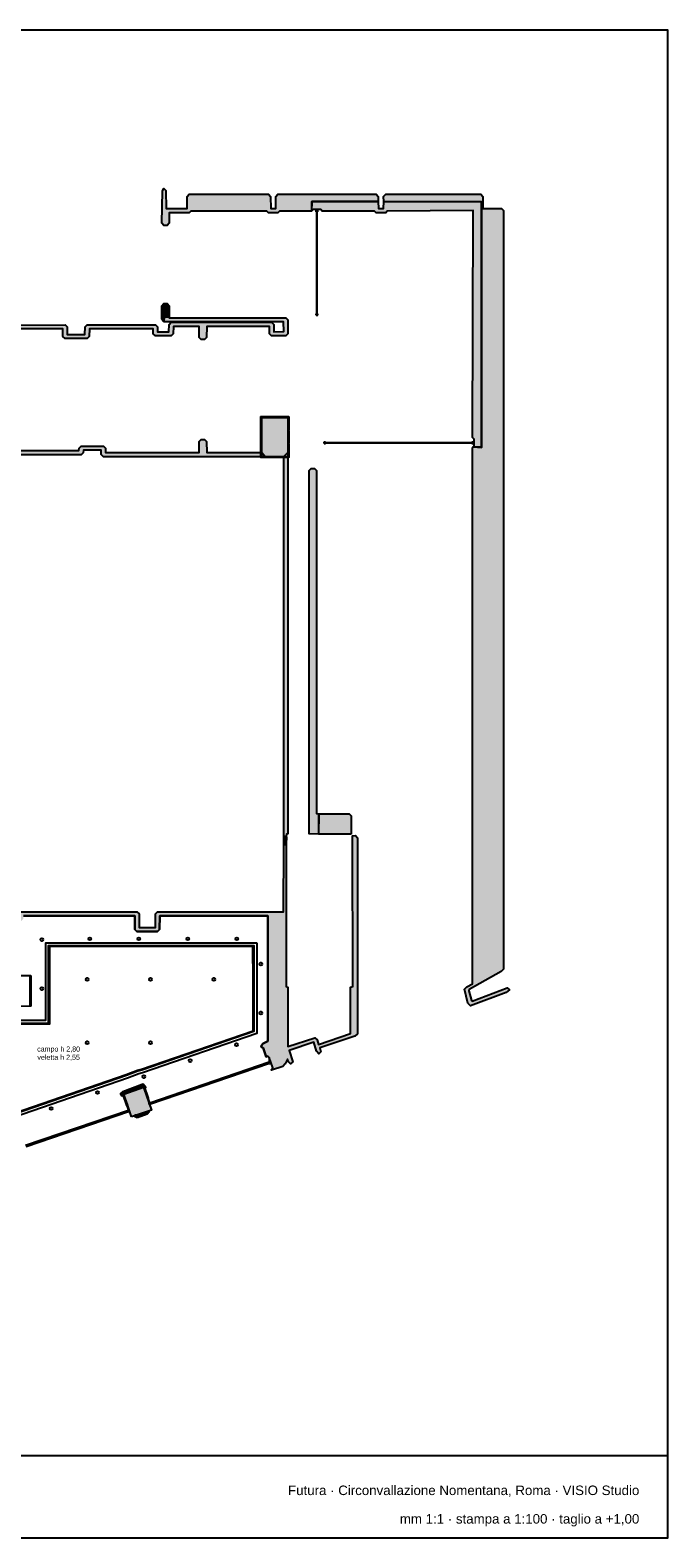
# Model space of a CAD drawing. Header units: millimetres. Extents: x -9985 to 240895, y -184894 to 39395.
# Tile 164 of 164: x 220769 to 240895, y -8185 to 39395. Entities that reach past the tile are written whole.
import ezdxf
from ezdxf.enums import TextEntityAlignment as Align

# ---------------------------------------------------------------- set-up
doc = ezdxf.new("R2010")
doc.units = ezdxf.units.MM
for name, color, linetype in [('A-CARTIGLIO', 7, 'Continuous'), ('A-CS-ALTEZZE', 7, 'Continuous'), ('A-CS-CAMPO', 254, 'Continuous'), ('A-CS-LED', 40, 'Continuous'), ('A-CS-VELETTA', 252, 'Continuous'), ('A-LUCI-FARETTI', 7, 'Continuous'), ('A-MURI-ESISTENTI', 7, 'Continuous'), ('A-PILASTRI', 8, 'Continuous'), ('A-TITOLI', 7, 'Continuous'), ('A-VETRINE', 4, 'Continuous')]:
    doc.layers.add(name, color=color, linetype=linetype)
doc.styles.add('VISIO', font='arial.ttf')

msp = doc.modelspace()

# ---------------------------------------------------------------- hatches: boundary and pattern name
at = {"layer": 'A-CS-LED'}
h = msp.add_hatch(color=40, dxfattribs=at)
h.paths.add_polyline_path([(227833, 9378), (227833, 7795), (224294, 6577), (224169, 6546), (223806, 6409), (217304, 4170), (217304, 8060), (221350, 8060), (221350, 10505), (223954, 10505), (224976, 10505), (227831, 10505), (227833, 9378)])
h.paths.add_polyline_path([(221380, 10475), (221380, 8030), (217334, 8030), (217334, 4212), (223796, 6437), (224160, 6574), (224286, 6606), (227803, 7817), (227803, 9378), (227801, 10475), (224976, 10475), (223954, 10475), (221380, 10475)], flags=16)
at = {"layer": 'A-MURI-ESISTENTI'}
for points in [[(231750, 33985), (229660, 33985), (229650, 33685), (228640, 33685), (228590, 33635), (228290, 33635), (228240, 33685), (225840, 33685), (225790, 33635), (225160, 33635), (225155, 33300), (225090, 33235), (224990, 33235), (224925, 33300), (224941, 34326), (224990, 34395), (225055, 34330), (225060, 33765), (225720, 33765), (225725, 34150), (225790, 34215), (228290, 34215), (228355, 34150), (228360, 33765), (228525, 33770), (228525, 34150), (228590, 34215), (231690, 34215), (231755, 34150), (231750, 33985)], [(235015, 33980), (235010.003, 26230.358), (234750, 26249), (234785, 26250), (234785, 26490), (234725, 26540), (234750, 33700), (232040, 33685), (231990, 33635), (231690, 33635), (231640, 33685), (229990, 33685), (229940, 33735), (229700, 33735), (229660, 33695), (229660, 33985), (231750, 33985), (231760, 33765), (231925, 33770), (231930, 33985), (235015, 33980)], [(234750, 26249), (235010, 26225), (235010.003, 26230.358), (235015, 26230), (235015, 33980), (231930, 33985), (231925, 34150), (231990, 34215), (234990, 34215), (235055, 34150), (235060, 33765), (235640, 33765), (235705, 33700), (235705, 9760), (235630, 9685), (234620, 9115), (234615, 9080), (234695, 8770), (234720, 8755), (235820, 9175), (235895, 9110), (235790, 9025), (234670, 8605), (234585, 8690), (234475, 9130), (234550, 9205), (234725, 9300), (234725, 26200), (234750, 26249)], [(235010.003, 26230.358), (235015, 33980), (235015, 26230), (235010.003, 26230.358)], [(224990, 30185), (224955, 30220), (224955, 30260), (224925, 30270), (224925, 30700), (224990, 30765), (225090, 30765), (225155, 30700), (225155, 30350), (225000, 30345), (224990, 30185)], [(226270, 29635), (226170, 29635), (226105, 29700), (226100, 30045), (225290, 30045), (225285, 29810), (225220, 29745), (224720, 29745), (224655, 29810), (224650, 29965), (222640, 29965), (222635, 29730), (222570, 29665), (221870, 29665), (221805, 29730), (221800, 29965), (210280, 29965), (210275, 30090), (221870, 30095), (221935, 30030), (221940, 29795), (222500, 29795), (222505, 30030), (222570, 30095), (224720, 30095), (224785, 30030), (224790, 29875), (225150, 29875), (225155, 30110), (225220, 30175), (228390, 30175), (228455, 30110), (228460, 29875), (228775, 29880), (228770, 30185), (225000, 30185), (225000, 30345), (225150, 30345), (225160, 30315), (228840, 30315), (228905, 30250), (228905, 29810), (228840, 29745), (228390, 29745), (228325, 29810), (228320, 30045), (226340, 30045), (226335, 29700), (226270, 29635)], [(228200, 25935), (223080, 25935), (223015, 26000), (223010, 26135), (222450, 26135), (222445, 26060), (222380, 25995), (218330, 25995), (218305, 26020), (218333, 26050), (218185, 26220), (218330, 26225), (218395, 26160), (218400, 26125), (222310, 26125), (222315, 26200), (222380, 26265), (223080, 26265), (223145, 26200), (223150, 26065), (226100, 26065), (226105, 26410), (226170, 26475), (226270, 26475), (226335, 26410), (226340, 26065), (228080, 26065), (228200, 25935)], [(235010, 26225), (234750, 26249), (235010.003, 26230.358), (235010, 26225)], [(228850, 13945), (228775, 13950), (228775, 25940), (228900, 26065), (228905, 14030), (228855, 14020), (228850, 13945)], [(229870, 14025), (229575, 14030), (229575, 25500), (229640, 25565), (229740, 25565), (229805, 25500), (229805, 14670), (229875, 14660), (229870, 14025)], [(230900, 14025), (229880, 14025), (229875, 14660), (230840, 14665), (230905, 14600), (230900, 14025)], [(228390, 6575), (228375, 6580), (228425, 6650), (228315, 6970), (228270, 7015), (228215, 7000), (228125, 7280), (228080, 7285), (228055, 7340), (228120, 7415), (228275, 7490), (228270, 11445), (224860, 11445), (224855, 11010), (224790, 10945), (224140, 10945), (224075, 11010), (224070, 11445), (220560, 11445), (220555, 11350), (220490, 11285), (220265, 11280), (220265, 10780), (220200, 10715), (220100, 10715), (220035, 10780), (220030, 11335), (217620, 11335), (217615, 11380), (217700, 11465), (220090, 11465), (220140, 11415), (220420, 11415), (220425, 11510), (220490, 11575), (224140, 11575), (224205, 11510), (224210, 11075), (224720, 11075), (224725, 11510), (224790, 11575), (228770, 11575), (228775, 13680), (228848, 13702), (228848, 9219), (228905, 9190), (228905, 7320), (229750, 7595), (229825, 7530), (229870, 7385), (230875, 7730), (230875, 9190), (230948, 9219), (230945, 13970), (231040, 13975), (231105, 13910), (231105, 7720), (231020, 7645), (229910, 7275), (229945, 7150), (229880, 7085), (229805, 7170), (229720, 7455), (228940, 7195), (229055, 6840), (228990, 6775), (228925, 6840), (228890, 6925), (228815, 6770), (228740, 6695), (228390, 6575)], [(228848, 13702), (228775, 13690), (228780, 13945), (228855, 13940), (228848, 13702)], [(223660, 5765), (223625, 5830), (223690, 5895), (224300, 6125), (224340, 6135), (224425, 6030), (224370, 6015), (224348, 6069), (224270, 6045), (223692, 5828), (223705, 5790), (223660, 5765)], [(224150, 5065), (224065, 5110), (224090, 5163), (224149, 5125), (224430, 5225), (224467, 5243), (224525, 5260), (224460, 5185), (224150, 5065)]]:
    msp.add_hatch(color=7, dxfattribs=at).paths.add_polyline_path(points)
at = {"layer": 'A-PILASTRI'}
for points in [[(228067, 27201), (228067, 26773), (228053, 26773), (228049, 26777), (228049, 27197), (228053, 27201), (228067, 27201)], [(228487, 27183), (228075, 27183), (228075, 27197), (228079, 27201), (228483, 27201), (228487, 27197), (228487, 27183)], [(228905, 27175), (228905, 25935), (228075, 25935), (228075, 27175), (228905, 27175)], [(228905, 27183), (228493, 27183), (228493, 27197), (228497, 27201), (228901, 27201), (228905, 27197), (228905, 27183)], [(228913, 26773), (228913, 27201), (228927, 27201), (228931, 27197), (228931, 26777), (228927, 26773), (228913, 26773)], [(228067, 26767), (228067, 26343), (228053, 26343), (228049, 26347), (228049, 26763), (228053, 26767), (228067, 26767)], [(228913, 26343), (228913, 26767), (228927, 26767), (228931, 26763), (228931, 26347), (228927, 26343), (228913, 26343)], [(228067, 26337), (228067, 25909), (228053, 25909), (228049, 25913), (228049, 26333), (228053, 26337), (228067, 26337)], [(228913, 25909), (228913, 26337), (228927, 26337), (228931, 26333), (228931, 25913), (228927, 25909), (228913, 25909)], [(228075, 25927), (228487, 25927), (228487, 25913), (228483, 25909), (228079, 25909), (228075, 25913), (228075, 25927)], [(228493, 25927), (228905, 25927), (228905, 25913), (228901, 25909), (228497, 25909), (228493, 25913), (228493, 25927)], [(220773, 9078), (220773, 9551), (220787, 9551), (220791, 9547), (220791, 9082), (220787, 9078), (220773, 9078)], [(220773, 8599), (220773, 9072), (220787, 9072), (220791, 9068), (220791, 8603), (220787, 8599), (220773, 8599)], [(223708, 5841), (223838, 5460), (223825, 5455), (223820, 5458), (223692, 5831), (223694, 5836), (223708, 5841)], [(224030, 5932), (223721, 5826), (223716, 5840), (223719, 5845), (224021, 5948), (224026, 5946), (224030, 5932)], [(223970, 5100), (223724, 5819), (224348, 6033), (224594, 5314), (223970, 5100)], [(224345, 6040), (224036, 5934), (224032, 5948), (224034, 5953), (224336, 6056), (224341, 6054), (224345, 6040)], [(224478, 5679), (224347, 6060), (224360, 6064), (224366, 6062), (224493, 5688), (224491, 5683), (224478, 5679)]]:
    msp.add_hatch(color=8, dxfattribs=at).paths.add_polyline_path(points)

# ---------------------------------------------------------------- linework, layer by layer
at = {"layer": 'A-CARTIGLIO'}
msp.add_line((182675, -5585), (240895, -5585), dxfattribs=at)
msp.add_lwpolyline([(182675, -8185), (240895, -8185), (240895, 39395), (182675, 39395)], close=True, dxfattribs=at)
at = {"layer": 'A-CS-CAMPO'}
msp.add_lwpolyline([(227921, 10595), (227923, 9378), (227923, 7731), (224320, 6491), (224195, 6460), (223837, 6324), (217214, 4044), (217214, 8150), (221260, 8150), (221260, 10595), (223954, 10595), (224976, 10595), (227921, 10595)], close=True, dxfattribs=at)
at = {"layer": 'A-CS-LED'}
for points in [[(227833, 9378), (227833, 7795), (224294, 6577), (224169, 6546), (223806, 6409), (217304, 4170), (217304, 8060), (221350, 8060), (221350, 10505), (223954, 10505), (224976, 10505), (227831, 10505), (227833, 9378)], [(221380, 10475), (221380, 8030), (217334, 8030), (217334, 4212), (223796, 6437), (224160, 6574), (224286, 6606), (227803, 7817), (227803, 9378), (227801, 10475), (224976, 10475), (223954, 10475), (221380, 10475)]]:
    msp.add_lwpolyline(points, close=True, dxfattribs=at)
at = {"layer": 'A-CS-VELETTA'}
for points in [[(220560, 11445), (224070, 11445), (224075, 11010), (224140, 10945), (224790, 10945), (224855, 11010), (224860, 11445), (228270, 11445), (228275, 7490), (228120, 7415), (228055, 7340), (228080, 7285), (228125, 7280), (228215, 7000), (228270, 7015), (228310, 6975), (228310, 6824), (224546, 5533), (224380, 6018), (224425, 6030), (224340, 6135), (224300, 6125), (223690, 5895), (223625, 5830), (223660, 5765), (223706, 5790), (223871, 5306), (220617, 4192)], [(219943, 8599), (220791, 8603), (220791, 9547), (220265, 9551)]]:
    msp.add_lwpolyline(points, dxfattribs=at)
msp.add_lwpolyline([(221360, 8050), (220110, 8050), (217314, 8050), (217314, 4184), (223803, 6419), (224166, 6555), (224291, 6587), (227823, 7803), (227823, 9378), (227821, 10495), (224976, 10495), (223954, 10495), (221360, 10495), (221360, 8050)], close=True, dxfattribs=at)
at = {"layer": 'A-LUCI-FARETTI'}
for centre in [(221135, 10695), (222657, 10720), (224203, 10720), (225750, 10720), (227296, 10720), (228047, 9923), (221135, 9149), (222568, 9440), (224568, 9440), (226568, 9440), (228048, 8377), (222568, 7440), (224568, 7440), (227280, 7378), (225818, 6874), (224356, 6371), (222894, 5868), (221432, 5364)]:
    msp.add_circle(centre, 45, dxfattribs=at)
at = {"layer": 'A-MURI-ESISTENTI'}
for points in [[(231750, 33985), (229660, 33985), (229650, 33685), (228640, 33685), (228590, 33635), (228290, 33635), (228240, 33685), (225840, 33685), (225790, 33635), (225160, 33635), (225155, 33300), (225090, 33235), (224990, 33235), (224925, 33300), (224941, 34326), (224990, 34395), (225055, 34330), (225060, 33765), (225720, 33765), (225725, 34150), (225790, 34215), (228290, 34215), (228355, 34150), (228360, 33765), (228525, 33770), (228525, 34150), (228590, 34215), (231690, 34215), (231755, 34150), (231750, 33985)], [(235015, 33980), (235010.003, 26230.358), (234750, 26249), (234785, 26250), (234785, 26490), (234725, 26540), (234750, 33700), (232040, 33685), (231990, 33635), (231690, 33635), (231640, 33685), (229990, 33685), (229940, 33735), (229700, 33735), (229660, 33695), (229660, 33985), (231750, 33985), (231760, 33765), (231925, 33770), (231930, 33985), (235015, 33980)], [(234750, 26249), (235010, 26225), (235010.003, 26230.358), (235015, 26230), (235015, 33980), (231930, 33985), (231925, 34150), (231990, 34215), (234990, 34215), (235055, 34150), (235060, 33765), (235640, 33765), (235705, 33700), (235705, 9760), (235630, 9685), (234620, 9115), (234615, 9080), (234695, 8770), (234720, 8755), (235820, 9175), (235895, 9110), (235790, 9025), (234670, 8605), (234585, 8690), (234475, 9130), (234550, 9205), (234725, 9300), (234725, 26200), (234750, 26249)], [(235010.003, 26230.358), (235015, 33980), (235015, 26230), (235010.003, 26230.358)], [(224990, 30185), (224955, 30220), (224955, 30260), (224925, 30270), (224925, 30700), (224990, 30765), (225090, 30765), (225155, 30700), (225155, 30350), (225000, 30345), (224990, 30185)], [(235010, 26225), (234750, 26249), (235010.003, 26230.358), (235010, 26225)], [(228850, 13945), (228775, 13950), (228775, 25940), (228900, 26065), (228905, 14030), (228855, 14020), (228850, 13945)], [(229870, 14025), (229575, 14030), (229575, 25500), (229640, 25565), (229740, 25565), (229805, 25500), (229805, 14670), (229875, 14660), (229870, 14025)], [(230900, 14025), (229880, 14025), (229875, 14660), (230840, 14665), (230905, 14600), (230900, 14025)], [(228848, 13702), (228775, 13690), (228780, 13945), (228855, 13940), (228848, 13702)], [(223660, 5765), (223625, 5830), (223690, 5895), (224300, 6125), (224340, 6135), (224425, 6030), (224370, 6015), (224348, 6069), (224270, 6045), (223692, 5828), (223705, 5790), (223660, 5765)], [(224150, 5065), (224065, 5110), (224090, 5163), (224149, 5125), (224430, 5225), (224467, 5243), (224525, 5260), (224460, 5185), (224150, 5065)]]:
    msp.add_lwpolyline(points, close=True, dxfattribs=at)
for points in [[(210275, 30090), (221870, 30095), (221935, 30030), (221940, 29795), (222500, 29795), (222505, 30030), (222570, 30095), (224720, 30095), (224785, 30030), (224790, 29875), (225150, 29875), (225155, 30110), (225220, 30175), (228390, 30175), (228455, 30110), (228460, 29875), (228775, 29880), (228770, 30185), (225000, 30185), (225000, 30345), (225150, 30345), (225160, 30315), (228840, 30315), (228905, 30250), (228905, 29810), (228840, 29745), (228390, 29745), (228325, 29810), (228320, 30045), (226340, 30045), (226335, 29700), (226270, 29635), (226270, 29635), (226170, 29635), (226105, 29700), (226100, 30045), (225290, 30045), (225285, 29810), (225220, 29745), (224720, 29745), (224655, 29810), (224650, 29965), (222640, 29965), (222635, 29730), (222570, 29665), (221870, 29665), (221805, 29730), (221800, 29965), (210280, 29965)], [(218400, 26125), (222310, 26125), (222315, 26200), (222380, 26265), (223080, 26265), (223145, 26200), (223150, 26065), (226100, 26065), (226105, 26410), (226170, 26475), (226270, 26475), (226335, 26410), (226340, 26065), (228080, 26065), (228200, 25935), (228200, 25935), (223080, 25935), (223015, 26000), (223010, 26135), (222450, 26135), (222445, 26060), (222380, 25995), (218330, 25995)], [(220490, 11575), (224140, 11575), (224205, 11510), (224210, 11075), (224720, 11075), (224725, 11510), (224790, 11575), (228770, 11575), (228775, 13680), (228848, 13702), (228848, 9219), (228905, 9190), (228905, 7320), (229750, 7595), (229825, 7530), (229870, 7385), (230875, 7730), (230875, 9190), (230948, 9219), (230945, 13970), (231040, 13975), (231105, 13910), (231105, 7720), (231020, 7645), (229910, 7275), (229945, 7150), (229880, 7085), (229805, 7170), (229720, 7455), (228940, 7195), (229055, 6840), (228990, 6775), (228925, 6840), (228890, 6925), (228815, 6770), (228740, 6695), (228390, 6575), (228390, 6575), (228375, 6580), (228425, 6650), (228315, 6970), (228270, 7015), (228215, 7000), (228125, 7280), (228080, 7285), (228055, 7340), (228120, 7415), (228275, 7490), (228270, 11445), (224860, 11445), (224855, 11010), (224790, 10945), (224140, 10945), (224075, 11010), (224070, 11445), (220560, 11445)]]:
    msp.add_lwpolyline(points, dxfattribs=at)
at = {"layer": 'A-PILASTRI'}
for points in [[(228067, 27201), (228067, 26773), (228053, 26773), (228049, 26777), (228049, 27197), (228053, 27201), (228067, 27201)], [(228487, 27183), (228075, 27183), (228075, 27197), (228079, 27201), (228483, 27201), (228487, 27197), (228487, 27183)], [(228905, 27175), (228905, 25935), (228075, 25935), (228075, 27175), (228905, 27175)], [(228905, 27183), (228493, 27183), (228493, 27197), (228497, 27201), (228901, 27201), (228905, 27197), (228905, 27183)], [(228913, 26773), (228913, 27201), (228927, 27201), (228931, 27197), (228931, 26777), (228927, 26773), (228913, 26773)], [(228067, 26767), (228067, 26343), (228053, 26343), (228049, 26347), (228049, 26763), (228053, 26767), (228067, 26767)], [(228913, 26343), (228913, 26767), (228927, 26767), (228931, 26763), (228931, 26347), (228927, 26343), (228913, 26343)], [(228067, 26337), (228067, 25909), (228053, 25909), (228049, 25913), (228049, 26333), (228053, 26337), (228067, 26337)], [(228913, 25909), (228913, 26337), (228927, 26337), (228931, 26333), (228931, 25913), (228927, 25909), (228913, 25909)], [(228075, 25927), (228487, 25927), (228487, 25913), (228483, 25909), (228079, 25909), (228075, 25913), (228075, 25927)], [(228493, 25927), (228905, 25927), (228905, 25913), (228901, 25909), (228497, 25909), (228493, 25913), (228493, 25927)], [(220773, 9078), (220773, 9551), (220787, 9551), (220791, 9547), (220791, 9082), (220787, 9078), (220773, 9078)], [(220773, 8599), (220773, 9072), (220787, 9072), (220791, 9068), (220791, 8603), (220787, 8599), (220773, 8599)], [(223708, 5841), (223838, 5460), (223825, 5455), (223820, 5458), (223692, 5831), (223694, 5836), (223708, 5841)], [(224030, 5932), (223721, 5826), (223716, 5840), (223719, 5845), (224021, 5948), (224026, 5946), (224030, 5932)], [(223970, 5100), (223724, 5819), (224348, 6033), (224594, 5314), (223970, 5100)], [(224345, 6040), (224036, 5934), (224032, 5948), (224034, 5953), (224336, 6056), (224341, 6054), (224345, 6040)], [(224478, 5679), (224347, 6060), (224360, 6064), (224366, 6062), (224493, 5688), (224491, 5683), (224478, 5679)]]:
    msp.add_lwpolyline(points, close=True, dxfattribs=at)
at = {"layer": 'A-VETRINE'}
for p, q in [((229799, 33700), (229849, 33700)), ((229799, 33660), (229799, 33700)), ((229799, 33660), (229849, 33660)), ((229819, 33660), (229829, 33660)), ((229819, 30438), (229819, 33660)), ((229829, 30438), (229829, 33660)), ((229849, 33660), (229849, 33700)), ((229799, 30438), (229849, 30438)), ((229799, 30398), (229799, 30438)), ((229799, 30398), (229849, 30398)), ((229819, 30438), (229829, 30438)), ((229849, 30398), (229849, 30438)), ((230046, 26399), (230086, 26399)), ((230046, 26349), (230046, 26399)), ((230046, 26349), (230086, 26349)), ((230086, 26349), (230086, 26399)), ((230086, 26379), (234710, 26379)), ((230086, 26369), (230086, 26379)), ((230086, 26369), (234710, 26369)), ((234710, 26399), (234750, 26399)), ((234710, 26349), (234710, 26399)), ((234710, 26369), (234710, 26379)), ((234710, 26349), (234750, 26349)), ((234750, 26349), (234750, 26399)), ((224566.2, 5518.7), (228289.1, 6794.8)), ((224569.4, 5509.2), (228292.3, 6785.3)), ((228282.6, 6813.7), (228320.4, 6826.7)), ((228298.8, 6766.4), (228282.6, 6813.7)), ((228292.3, 6785.3), (228289.1, 6794.8)), ((228298.8, 6766.4), (228336.6, 6779.4)), ((228336.6, 6779.4), (228320.4, 6826.7)), ((220636.8, 4176.8), (223865, 5282.3)), ((220640.1, 4167.3), (223868.2, 5272.8)), ((223858.5, 5301.2), (223896.4, 5314.2)), ((223874.7, 5253.9), (223858.5, 5301.2)), ((223868.2, 5272.8), (223865, 5282.3)), ((223874.7, 5253.9), (223912.6, 5266.9)), ((223912.6, 5266.9), (223896.4, 5314.2)), ((224521.9, 5524.6), (224559.7, 5537.6)), ((224538.1, 5477.3), (224521.9, 5524.6)), ((224538.1, 5477.3), (224575.9, 5490.3)), ((224575.9, 5490.3), (224559.7, 5537.6)), ((224569.4, 5509.2), (224566.2, 5518.7))]:
    msp.add_line(p, q, dxfattribs=at)

# ---------------------------------------------------------------- texts
at = {"layer": 'A-CS-ALTEZZE', "style": 'VISIO'}
for s, p in [('campo h 2,80', (221667.75, 7241)), ('veletta h 2,55', (221667.75, 6981))]:
    msp.add_text(s, height=160, dxfattribs=at).set_placement(p, align=Align.MIDDLE_CENTER)
at = {"layer": 'A-TITOLI', "style": 'VISIO'}
for s, p in [('Futura · Circonvallazione Nomentana, Roma · VISIO Studio', (239995, -6685)), ('mm 1:1 · stampa a 1:100 · taglio a +1,00', (239995, -7585))]:
    msp.add_text(s, height=300, dxfattribs=at).set_placement(p, align=Align.MIDDLE_RIGHT)

doc.saveas('drawing.dxf')
